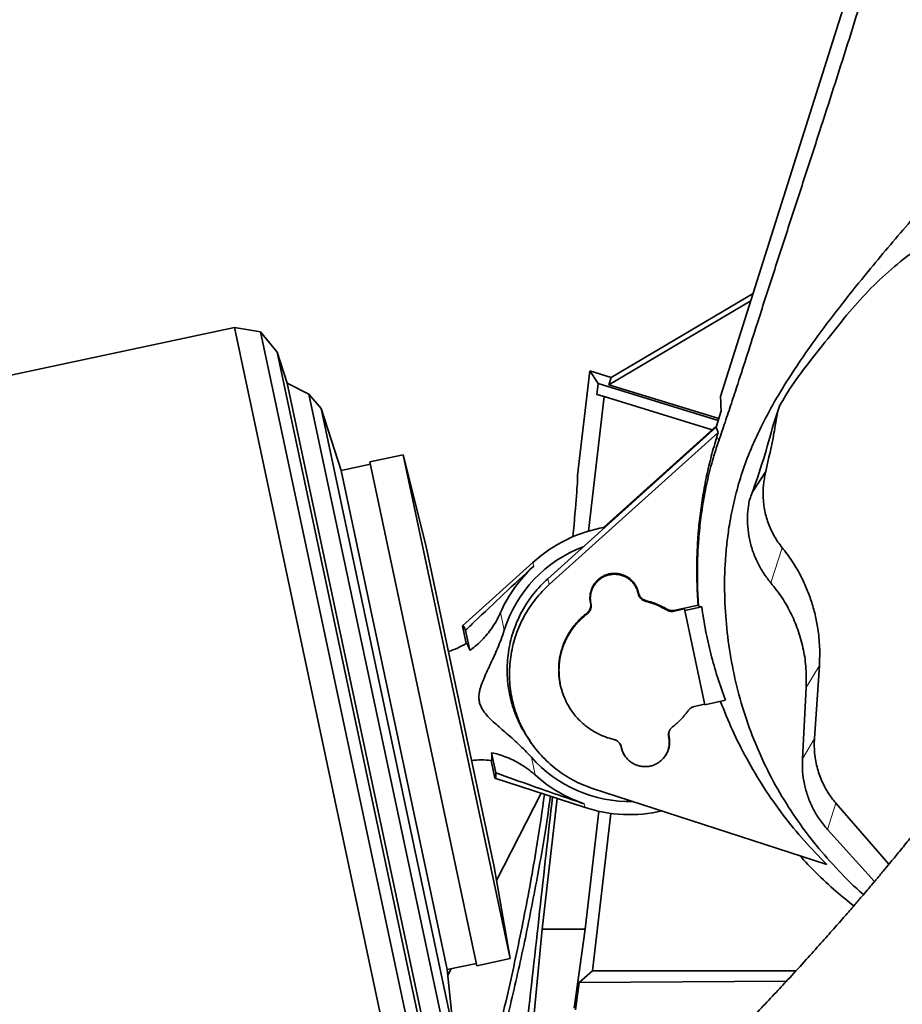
# Model space of a CAD drawing. Header units: millimetres. Extents: x 0 to 14900, y 0 to 10500.
# Tile 8 of 48: x 3296 to 3656, y 5144 to 5545. Entities that reach past the tile are written whole.
import ezdxf

# ---------------------------------------------------------------- set-up
doc = ezdxf.new("R2010")
doc.units = ezdxf.units.MM
doc.header["$LTSCALE"] = 25
doc.styles.add('SLDTEXTSTYLE0', font='TXT', dxfattribs={"width": 0.605})
doc.dimstyles.new('SLDDIMSTYLE0', dxfattribs={"dimtxt": 87.5, "dimasz": 87.5, "dimexe": 0, "dimexo": 0.0625, "dimgap": 21.875, "dimtad": 1, "dimdec": 0, "dimrnd": 1e-09, "dimzin": 12, "dimdsep": 46, "dimtxsty": 'SLDTEXTSTYLE0', "dimsah": 1, "dimcen": 0.09, "dimadec": 0, "dimazin": 3, "dimtfac": 1, "dimtofl": 0, "dimtmove": 0, "dimatfit": 3, "dimfxl": 1, "dimfrac": 2, "dimtolj": 1, "dimtzin": 12, "dimarcsym": 0})
doc.dimstyles.new('SLDDIMSTYLE1', dxfattribs={"dimtxt": 87.5, "dimasz": 87.5, "dimexe": 0, "dimexo": 0.0625, "dimgap": 21.875, "dimtad": 0, "dimtih": 1, "dimtoh": 1, "dimdec": 0, "dimrnd": 1e-09, "dimzin": 12, "dimdsep": 46, "dimtxsty": 'SLDTEXTSTYLE0', "dimsah": 1, "dimcen": 0.09, "dimadec": 0, "dimazin": 3, "dimtfac": 1, "dimtofl": 0, "dimtmove": 0, "dimatfit": 3, "dimfxl": 1, "dimfrac": 2, "dimtolj": 1, "dimtzin": 12, "dimarcsym": 0})

# ---------------------------------------------------------------- blocks, each defined once
blk = doc.blocks.new('_D')
at = {"color": 7, "linetype": 'Continuous', "lineweight": 0}
for p, q in [((2082.14, 5274.59), (2082.14, 3707.09)), ((3433.87, 4493.95), (3433.87, 3707.09)), ((2082.14, 3744.59), (3433.87, 3744.59))]:
    blk.add_line(p, q, dxfattribs=at)
at = {"color": 7, "linetype": 'Continuous', "lineweight": 18}
for points in [[(2082.14, 3744.59), (2169.64, 3732.09), (2169.64, 3757.09)], [(3433.87, 3744.59), (3346.37, 3757.09), (3346.37, 3732.09)]]:
    blk.add_solid(points, dxfattribs=at)
at = {"color": 7, "linetype": 'Continuous', "lineweight": 18, "insert": (2624.33, 3857.39), "char_height": 87.5, "attachment_point": 1, "style": 'SLDTEXTSTYLE0'}
blk.add_mtext('1352', dxfattribs=at)
blk = doc.blocks.new('_D_1')
at = {"color": 7, "linetype": 'Continuous', "lineweight": 0}
for p, q in [((1327.49, 5750.04), (1327.49, 3457.09)), ((3433.87, 4045.79), (3433.87, 3457.09)), ((1327.49, 3494.59), (3433.87, 3494.59))]:
    blk.add_line(p, q, dxfattribs=at)
at = {"color": 7, "linetype": 'Continuous', "lineweight": 18}
for points in [[(1327.49, 3494.59), (1414.99, 3482.09), (1414.99, 3507.09)], [(3433.87, 3494.59), (3346.37, 3507.09), (3346.37, 3482.09)]]:
    blk.add_solid(points, dxfattribs=at)
at = {"color": 7, "linetype": 'Continuous', "lineweight": 18, "insert": (2247, 3607.39), "char_height": 87.5, "attachment_point": 1, "style": 'SLDTEXTSTYLE0'}
blk.add_mtext('2106', dxfattribs=at)
blk = doc.blocks.new('_D_2')
at = {"color": 7, "linetype": 'Continuous', "lineweight": 0}
for p, q in [((4427.98, 5274.59), (4427.98, 3674.59)), ((3433.87, 4045.79), (3433.87, 3674.59)), ((4427.98, 3712.09), (3433.87, 3712.09))]:
    blk.add_line(p, q, dxfattribs=at)
at = {"color": 7, "linetype": 'Continuous', "lineweight": 18}
for points in [[(3433.87, 3712.09), (3521.37, 3699.59), (3521.37, 3724.59)], [(4427.98, 3712.09), (4340.48, 3724.59), (4340.48, 3699.59)]]:
    blk.add_solid(points, dxfattribs=at)
at = {"color": 7, "linetype": 'Continuous', "lineweight": 18, "insert": (3830.66, 3824.89), "char_height": 87.5, "attachment_point": 1, "style": 'SLDTEXTSTYLE0'}
blk.add_mtext('994', dxfattribs=at)
blk = doc.blocks.new('_D_3')
at = {"color": 7, "linetype": 'Continuous', "lineweight": 0}
for p, q in [((6281.38, 5372.64), (6281.38, 3420.51)), ((3433.87, 4045.79), (3433.87, 3420.51)), ((6281.38, 3458.01), (3433.87, 3458.01))]:
    blk.add_line(p, q, dxfattribs=at)
at = {"color": 7, "linetype": 'Continuous', "lineweight": 18}
for points in [[(3433.87, 3458.01), (3521.37, 3445.51), (3521.37, 3470.51)], [(6281.38, 3458.01), (6193.88, 3470.51), (6193.88, 3445.51)]]:
    blk.add_solid(points, dxfattribs=at)
at = {"color": 7, "linetype": 'Continuous', "lineweight": 18, "insert": (4723.95, 3570.8), "char_height": 87.5, "attachment_point": 1, "style": 'SLDTEXTSTYLE0'}
blk.add_mtext('2848', dxfattribs=at)

msp = doc.modelspace()

# ---------------------------------------------------------------- linework, layer by layer
at = {"color": 7, "linetype": 'Continuous', "lineweight": 35}
for p, q in [((3582.1023241, 5391.6732219), (3641.4814179, 5579.562602)), ((3594.4245684, 5430.6636928), (3536.5854542, 5396.4211148)), ((3553.8725798, 5409.0905459), (3595.3711919, 5433.6590318)), ((3633.5379446, 5424.7763692), (3633.6893413, 5424.9639141)), ((3383.9523696, 5419.759625), (3172.9369839, 5374.9041946)), ((3394.5710658, 5418.0779233), (3383.9523696, 5419.759625)), ((3383.9523696, 5419.759625), (3454.6464544, 5087.1903144)), ((3401.3370168, 5409.7228808), (3394.5710658, 5418.0779233)), ((3394.5710658, 5418.0779233), (3463.6629616, 5093.045861)), ((3405.4488128, 5397.068606), (3401.3370168, 5409.7228808)), ((3401.3370168, 5409.7228808), (3466.4454068, 5103.4306012)), ((3537.5358561, 5399.4186908), (3553.8725798, 5409.0905459)), ((3523.8725798, 5359.4889898), (3528.8391588, 5402.077538)), ((3528.8391588, 5402.077538), (3532.2197166, 5396.9064178)), ((3528.8391588, 5402.077538), (3537.5358561, 5399.4186908)), ((3537.5358561, 5399.4186908), (3536.5854542, 5396.4211148)), ((3414.2654194, 5392.5764578), (3405.4488128, 5397.068606)), ((3405.4488128, 5397.068606), (3465.0544351, 5116.6632401)), ((3532.2197166, 5396.9064178), (3531.7075959, 5392.5149691)), ((3581.1738871, 5381.9396259), (3532.2197166, 5396.9064178)), ((3536.5854542, 5396.4211148), (3581.4132786, 5382.7158735)), ((3419.2361515, 5386.7566239), (3414.2654194, 5392.5764578)), ((3414.2654194, 5392.5764578), (3471.2814947, 5124.3532126)), ((3534.6624937, 5391.6115662), (3528.2659127, 5336.7607128)), ((3531.7075959, 5392.5149691), (3534.6624937, 5391.6115662)), ((3534.6624937, 5391.6115662), (3578.7382931, 5378.136242)), ((3427.4338375, 5361.5278014), (3419.2361515, 5386.7566239)), ((3419.2361515, 5386.7566239), (3473.4551633, 5131.691728)), ((3606.3710794, 5388.1876491), (3603.7244321, 5380.408968)), ((3606.3710794, 5388.1876491), (3606.40016, 5388.2565115)), ((3582.3494332, 5385.7514354), (3580.3262753, 5379.1911715)), ((3580.3262753, 5379.1911715), (3511.6793514, 5317.3812037)), ((3580.486338, 5379.7101887), (3534.4350781, 5338.2454481)), ((3580.3262753, 5379.1911715), (3581.153687, 5377.0059437)), ((3581.153687, 5377.0059437), (3512.3117503, 5315.0203855)), ((3580.6337273, 5375.3199295), (3581.153687, 5377.0059437)), ((3452.7416214, 5367.9298071), (3439.148275, 5365.0402766)), ((3461.9407129, 5331.0362086), (3452.7416214, 5367.9298071)), ((3452.7416214, 5367.9298071), (3496.4056149, 5162.5193506)), ((3439.3561988, 5364.0621315), (3427.4338375, 5361.5278014)), ((3439.148275, 5365.0402766), (3482.8122685, 5159.62982)), ((3427.4338375, 5361.5278014), (3470.6819835, 5158.0736349)), ((3600.53874, 5361.1426559), (3595.0230675, 5352.4745474)), ((3593.1734281, 5343.7003493), (3593.81894, 5349.1236276)), ((3461.9407129, 5331.0362086), (3489.8024993, 5199.9647744)), ((3505.636624, 5324.0509933), (3476.9145171, 5298.1650986)), ((3548.5756403, 5311.2760649), (3548.5513366, 5311.3904048)), ((3548.7043108, 5311.5331673), (3548.680007, 5311.6475073)), ((3529.117055, 5307.4892735), (3529.1413587, 5307.3749335)), ((3529.2457255, 5307.2873303), (3529.2700292, 5307.1729903)), ((3573.0114301, 5306.595905), (3563.1322053, 5304.4960109)), ((3574.4852186, 5305.9612841), (3567.5804028, 5304.4936202)), ((3573.1536664, 5306.2563809), (3573.0114301, 5306.595905)), ((3574.4852186, 5305.9612841), (3573.1536664, 5306.2563809)), ((3567.4617753, 5305.0517186), (3563.1594506, 5304.1372312)), ((3567.5804028, 5304.4936202), (3567.4617753, 5305.0517186)), ((3567.5804028, 5304.4936202), (3575.7540551, 5266.0396098)), ((3476.9145171, 5298.1650986), (3478.4403103, 5290.9872422)), ((3478.1888312, 5296.3741597), (3479.9361277, 5288.1542754)), ((3622.4219657, 5282.0595486), (3620.4384275, 5252.2452272)), ((3617.0522834, 5273.0314691), (3615.5304647, 5243.9934397)), ((3571.4214275, 5265.269841), (3575.723314, 5266.1842352)), ((3575.7540551, 5266.0396098), (3584.1951027, 5267.8338098)), ((3521.388456, 5263.5796511), (3521.4974073, 5263.4242285)), ((3504.194866, 5251.5225208), (3504.9694563, 5250.4175486)), ((3561.1547085, 5252.9586513), (3561.1304048, 5253.0729913)), ((3490.5466225, 5238.2388552), (3488.799326, 5246.4587394)), ((3541.5674528, 5248.9147574), (3541.5917565, 5248.8004175)), ((3541.6961232, 5248.7128143), (3541.720427, 5248.5984743)), ((3490.1109725, 5236.08443), (3488.5851793, 5243.2622865)), ((3490.1109725, 5236.08443), (3526.8789603, 5224.1197307)), ((3509.0345393, 5229.9264975), (3490.7854101, 5194.3908129)), ((3529.9766562, 5231.9236434), (3625.4178526, 5200.9129189)), ((3515.5595362, 5227.8031932), (3509.3542056, 5174.5923172)), ((3629.1483054, 5225.9525342), (3650.7627106, 5200.9665505)), ((3526.8899606, 5174.5923172), (3532.4879908, 5222.5955766)), ((3529.9473121, 5157.6008216), (3537.4258976, 5221.7298931)), ((3625.7498531, 5215.1347772), (3644.8640759, 5193.9062821)), ((3496.4056149, 5162.5193506), (3489.8024993, 5199.9647744)), ((3509.3542056, 5174.5923172), (3505.4008963, 5133.1095764)), ((3509.3542056, 5174.5923172), (3526.8899606, 5174.5923172)), ((3522.4319971, 5142.2730869), (3526.8899606, 5174.5923172)), ((3482.8122685, 5159.62982), (3496.4056149, 5162.5193506)), ((3470.6819835, 5158.0736349), (3482.6043448, 5160.607965)), ((3473.4551633, 5131.691728), (3470.6819835, 5158.0736349)), ((3472.3129974, 5158.4203387), (3470.9288573, 5155.7250668)), ((3524.532095, 5152.7804165), (3529.9473121, 5157.6008216)), ((3612.9153632, 5157.6008216), (3529.9473121, 5157.6008216)), ((3608.9555561, 5153.2928149), (3524.532095, 5152.7804165)), ((3522.9874533, 5141.6490905), (3524.532095, 5152.7804165))]:
    msp.add_line(p, q, dxfattribs=at)
at = {"color": 8, "linetype": 'Continuous', "lineweight": 18}
for p, q in [((3581.4173887, 5373.6450611), (3580.6337273, 5375.3199295)), ((3602.6302085, 5315.7116514), (3607.2744921, 5329.997525)), ((3505.636624, 5324.0509933), (3505.9595318, 5322.5319238)), ((3512.3117503, 5315.0203855), (3511.6793514, 5317.3812037)), ((3548.5513366, 5311.3904048), (3548.680007, 5311.6475073)), ((3548.5756403, 5311.2760649), (3548.7043108, 5311.5331673)), ((3529.2457255, 5307.2873303), (3529.117055, 5307.4892735)), ((3529.1413587, 5307.3749335), (3529.2700292, 5307.1729903)), ((3551.7101109, 5308.4689533), (3551.6804028, 5308.1107219)), ((3492.4421519, 5303.635943), (3493.9716885, 5296.4404764)), ((3527.7209089, 5303.018009), (3527.6417518, 5303.3530656)), ((3560.151766, 5304.6497895), (3560.2199916, 5304.9922815)), ((3563.1322053, 5304.4960109), (3563.1594506, 5304.1372312)), ((3617.0522834, 5273.0314691), (3622.4219657, 5282.0595486)), ((3561.026038, 5252.7015488), (3561.1547085, 5252.9586513)), ((3620.4384275, 5252.2452272), (3615.5304647, 5243.9934397)), ((3541.6961232, 5248.7128143), (3541.5674528, 5248.9147574)), ((3541.720427, 5248.5984743), (3541.5917565, 5248.8004175)), ((3504.9917964, 5244.5980953), (3506.521333, 5237.4026287)), ((3526.5560525, 5225.6388001), (3526.8789603, 5224.1197307)), ((3625.7498531, 5215.1347772), (3629.1483054, 5225.9525342))]:
    msp.add_line(p, q, dxfattribs=at)
at = {"color": 7, "linetype": 'Continuous', "lineweight": 18}
msp.add_arc((3753.8725798, 5324.5923172), 1671.7300171, 98.5950103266, 211.4049896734, dxfattribs=at)
at = {"color": 7, "linetype": 'Continuous', "lineweight": 35}
for centre, radius, start, end in [((3545.1358818, 5280.2239624), 59, 99.936214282, 132.026862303), ((3545.1358818, 5280.2239624), 53.6726187, 110.681469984, 162.413964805), ((3545.1358818, 5280.2239624), 57.6606452, 132.799087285, 156.044280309), ((3460.4431611, 5321.0056136), 35, 287.822842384, 300.94758554), ((3484.3543957, 5208.518935), 35, 83.057701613, 96.178573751), ((3545.1358818, 5280.2239624), 53.6726187, 221.587451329, 271.414260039), ((3545.1358818, 5280.2239624), 57.6606452, 227.957135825, 251.202328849), ((3545.1358818, 5280.2239624), 59, 251.974553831, 282.909525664)]:
    msp.add_arc(centre, radius, start, end, dxfattribs=at)
for centre, major_axis, ratio, start_param, end_param in [((3433.8725798, 4587.7365755), (89.8783008, 772.8257276), 0.0060541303, 6.0233012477, 6.2311753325), ((3483.6006108, 5267.143442), (-6.6036229, 31.0657154), 0.0699839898, 5.9225779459, 6.3236111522), ((3483.6006108, 5267.143442), (-6.6036229, 31.0657154), 0.0699839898, 3.1011668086, 3.5022000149), ((3433.8725798, 4587.7365755), (123.8323255, 1064.7821136), 0.0060541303, 5.2511419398, 5.3587495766)]:
    msp.add_ellipse(centre, major_axis=major_axis, ratio=ratio, start_param=start_param, end_param=end_param, dxfattribs=at)
for points, knots in [([(3581.4173887, 5373.6450611), (3582.270147, 5376.1215132), (3583.9776404, 5381.0801579), (3586.5651198, 5388.844478), (3589.6120061, 5398.1468743), (3593.1093382, 5408.9966279), (3597.8514226, 5423.7989745), (3603.4049434, 5441.0130268), (3609.7724737, 5460.5555609), (3616.1445923, 5480.036124), (3622.3053984, 5498.9852262), (3628.2356614, 5517.4618403), (3633.9373862, 5535.3938053), (3639.6255698, 5553.3760449), (3643.4239104, 5565.3600939), (3645.323071, 5571.3520875)], [0, 0, 0, 0, 0.0401590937, 0.0804112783, 0.1206341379, 0.1824796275, 0.2443431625, 0.3435556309, 0.4427752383, 0.5420636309, 0.6413351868, 0.7309212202, 0.8205221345, 0.9102615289, 1, 1, 1, 1]), ([(3640.440275, 5188.6922953), (3640.3869489, 5188.7357046), (3636.7362518, 5191.7075026), (3630.1881194, 5198.3668093), (3620.8930198, 5208.7146287), (3612.6132689, 5219.8379558), (3605.2385803, 5231.5947618), (3598.9217726, 5243.8875372), (3593.6342749, 5256.7774559), (3589.4924606, 5269.9909654), (3586.4466978, 5283.4882234), (3584.4986238, 5297.1019877), (3583.6296684, 5310.9383791), (3583.8548181, 5322.6035618), (3584.6844247, 5332.0387107), (3585.7802261, 5340.0686642), (3587.5238615, 5348.8870657), (3590.1135167, 5358.4102953), (3593.1383067, 5367.0113257), (3596.4198239, 5374.6997435), (3600.4228476, 5382.9429084), (3605.6456565, 5392.3244728), (3612.9932872, 5403.9449164), (3621.7192202, 5416.4058795), (3631.8156824, 5429.6746445), (3644.0559473, 5444.8830188), (3658.5047014, 5461.9657875), (3675.2034399, 5480.8738123), (3691.9775965, 5499.715753), (3708.4356694, 5518.8317727), (3718.8181073, 5532.0271321), (3724.0115523, 5538.6276411)], [0, 0, 0, 0, 0.0004872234, 0.0333552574, 0.0662241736, 0.0996702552, 0.1324644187, 0.165843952, 0.1992244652, 0.2332037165, 0.2663146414, 0.2999336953, 0.3335528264, 0.3676956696, 0.3853714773, 0.4030468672, 0.4271836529, 0.4513469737, 0.4754800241, 0.4940609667, 0.5126436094, 0.5426270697, 0.5726173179, 0.6131239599, 0.6536517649, 0.6941762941, 0.7553356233, 0.8164908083, 0.8776478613, 0.9387976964, 1, 1, 1, 1]), ([(3633.6893413, 5424.9639141), (3636.5102986, 5428.228635), (3642.1619371, 5434.7693303), (3651.6889163, 5443.675605), (3661.8985277, 5451.8400141), (3672.8889097, 5459.1805117), (3684.6198086, 5465.6057492), (3697.0239975, 5471.0567955), (3709.8979765, 5475.4348066), (3722.9080768, 5478.6220753), (3735.9550987, 5480.6185719), (3748.9365824, 5481.506575), (3761.9730086, 5481.324113), (3774.58318, 5480.0637775), (3786.7016739, 5477.9050858), (3794.3620964, 5475.7560895), (3798.192305, 5474.681592)], [0, 0, 0, 0, 0.0725707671, 0.1453916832, 0.2182031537, 0.2907609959, 0.3650496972, 0.4396324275, 0.5142033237, 0.5884758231, 0.6589357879, 0.7296651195, 0.8003885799, 0.8708405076, 0.9354202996, 1, 1, 1, 1]), ([(3615.9973129, 5402.6622627), (3618.8938921, 5406.3675103), (3624.6873429, 5413.7783793), (3630.5876448, 5421.1102492), (3633.5379446, 5424.7763692)], [0, 0, 0, 0, 0.4999747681, 1, 1, 1, 1]), ([(3606.40016, 5388.2565115), (3607.8515033, 5390.7120788), (3610.7869887, 5395.6787066), (3614.2476493, 5400.3171353), (3615.9973129, 5402.6622627)], [0, 0, 0, 0, 0.494413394, 1, 1, 1, 1]), ([(3785.6336352, 5401.3389894), (3784.5538933, 5399.3695782), (3780.8904193, 5392.6875311), (3774.5551054, 5381.6645992), (3766.8078145, 5368.3472653), (3759.204311, 5355.5301956), (3751.7649304, 5343.16796), (3744.0767304, 5330.5812377), (3736.1494697, 5317.8250398), (3727.9676923, 5304.9479234), (3719.9585528, 5292.678152), (3712.0548152, 5280.9530825), (3704.2351136, 5269.8012654), (3696.5692337, 5259.2672893), (3689.1961264, 5249.4363974), (3682.1828841, 5240.2998535), (3675.5893321, 5231.8329888), (3669.4629708, 5224.0581261), (3663.9043045, 5217.0878837), (3659.0091583, 5211.0193725), (3654.8415615, 5205.908419), (3651.3947642, 5201.7231472), (3648.8667117, 5198.6800996), (3647.1286455, 5196.6007221), (3646.004317, 5195.2604664), (3644.9168054, 5193.9677981), (3643.5918161, 5192.3978176), (3641.7879584, 5190.269889), (3639.4077787, 5187.4784435), (3636.3703174, 5183.9426241), (3632.601561, 5179.5960446), (3628.087562, 5174.4470518), (3622.8253141, 5168.5199819), (3616.8132761, 5161.8431769), (3610.705438, 5155.1640087), (3604.6112482, 5148.5995246), (3598.629035, 5142.2472795), (3592.2233787, 5135.550529), (3585.9023892, 5129.0533756), (3579.7085785, 5122.7892946), (3573.6852063, 5116.7942835), (3567.9168199, 5111.1361582), (3564.2490415, 5107.6176614), (3562.6040093, 5106.0395833)], [0, 0, 0, 0, 0.0176400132, 0.0598510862, 0.1012400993, 0.1416975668, 0.1810753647, 0.2192277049, 0.2624538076, 0.3036668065, 0.3428004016, 0.379861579, 0.4156128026, 0.4493392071, 0.4810435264, 0.5107035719, 0.5383012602, 0.5638745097, 0.5870473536, 0.6069911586, 0.623889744, 0.6377848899, 0.6487030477, 0.6543353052, 0.6586529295, 0.6621798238, 0.6673598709, 0.6745017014, 0.6837177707, 0.6957153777, 0.7106171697, 0.7284302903, 0.7491741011, 0.7728877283, 0.799644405, 0.8217887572, 0.8458054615, 0.8718114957, 0.899962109, 0.9241600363, 0.9499791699, 0.9775651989, 1, 1, 1, 1]), ([(3582.101838, 5391.6717355), (3582.1591504, 5390.6158806), (3582.2627788, 5388.7067577), (3582.3226668, 5386.6642975), (3582.3494332, 5385.7514354)], [0, 0, 0, 0, 0.55305759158, 1, 1, 1, 1]), ([(3605.340231, 5385.1579136), (3604.8813935, 5382.322067), (3603.5769316, 5374.2598361), (3601.7336543, 5366.3016152), (3600.53874, 5361.1426559)], [0, 0, 0, 0, 0.3517446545, 1, 1, 1, 1]), ([(3603.7244321, 5380.408968), (3602.3952425, 5375.5909224), (3599.7342362, 5365.9453082), (3596.1868188, 5355.5856836), (3594.1410339, 5350.0026373), (3593.81894, 5349.1236276)], [0, 0, 0, 0, 0.4567860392, 0.9144749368, 1, 1, 1, 1]), ([(3597.2143188, 5069.9632858), (3598.8650166, 5071.547266), (3602.6103253, 5075.1411975), (3608.5276329, 5080.942061), (3614.7699846, 5087.1482215), (3621.2044211, 5093.6461535), (3627.7865628, 5100.3998606), (3634.46881, 5107.373645), (3640.7173564, 5113.9993266), (3646.7697041, 5120.5132793), (3652.5825514, 5126.8625018), (3658.1096164, 5132.9883063), (3663.0623682, 5138.5490656), (3667.4445484, 5143.5246741), (3671.2598584, 5147.8986101), (3674.5115495, 5151.6569099), (3677.3110197, 5154.9144127), (3679.661952, 5157.6657727), (3681.5823541, 5159.9241076), (3682.9982026, 5161.5951306), (3684.1479984, 5162.9556069), (3685.3163667, 5164.3411282), (3687.1149941, 5166.4799896), (3689.7477834, 5169.6251725), (3693.3544938, 5173.9654545), (3697.7286893, 5179.2821969), (3702.8620897, 5185.6035128), (3708.6633348, 5192.8659926), (3714.9960008, 5200.9509767), (3721.7133156, 5209.7252935), (3728.7541946, 5219.1390853), (3736.0977519, 5229.1303525), (3743.7718394, 5239.7130056), (3751.812077, 5250.9158625), (3760.2768325, 5262.8462735), (3769.1475444, 5275.6275227), (3778.3429142, 5289.3006961), (3787.7656064, 5303.9007801), (3797.2532886, 5319.3553643), (3806.7071309, 5335.6593696), (3816.0072413, 5352.7947868), (3823.8469332, 5368.1270428), (3828.3918232, 5377.7610536), (3830.1132052, 5381.4099456)], [0, 0, 0, 0, 0.0213710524, 0.0484893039, 0.0739286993, 0.0978217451, 0.1256799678, 0.1514658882, 0.1753110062, 0.1973158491, 0.2203059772, 0.2410711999, 0.2596699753, 0.2761407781, 0.2905051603, 0.3027732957, 0.3129481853, 0.3222591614, 0.329500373, 0.3348184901, 0.3384067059, 0.3426281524, 0.3481771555, 0.3589993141, 0.3728359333, 0.3897078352, 0.4096392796, 0.4327298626, 0.4581391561, 0.4854443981, 0.5147054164, 0.5460010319, 0.5787642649, 0.6135482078, 0.6503464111, 0.6891426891, 0.7307642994, 0.7744073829, 0.8200375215, 0.8676249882, 0.9171527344, 0.9686215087, 1, 1, 1, 1]), ([(3573.0114301, 5306.595905), (3572.9018455, 5308.1489233), (3572.605809, 5312.3443123), (3572.404536, 5319.2036026), (3572.4952695, 5327.1764013), (3572.936558, 5335.1631035), (3573.7316294, 5343.2005728), (3574.8883053, 5351.2637931), (3576.4235752, 5359.3440731), (3578.2986455, 5367.3826815), (3579.8548441, 5372.6724039), (3580.6337273, 5375.3199295)], [0, 0, 0, 0, 0.06715061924, 0.18140350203, 0.29586850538, 0.410978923, 0.52630716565, 0.64414039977, 0.76220702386, 0.88098373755, 1, 1, 1, 1]), ([(3573.1536664, 5306.2563809), (3573.0214346, 5308.4143522), (3572.756745, 5312.7339824), (3572.6470054, 5319.2649189), (3572.7529324, 5325.8203722), (3573.0633058, 5331.6873645), (3573.4956356, 5336.8460897), (3573.9838193, 5341.2979411), (3574.5875946, 5345.73219), (3575.3112285, 5350.1602095), (3576.156339, 5354.5683845), (3577.1254446, 5358.9498006), (3578.2122041, 5363.2701259), (3579.3128086, 5367.1526452), (3580.3846905, 5370.6119916), (3581.0729768, 5372.633512), (3581.4173887, 5373.6450611)], [0, 0, 0, 0, 0.0939089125, 0.187978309, 0.2824633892, 0.3770730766, 0.4415419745, 0.5060585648, 0.5707484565, 0.6355193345, 0.7012690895, 0.7671614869, 0.833551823, 0.9001365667, 0.950029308, 1, 1, 1, 1]), ([(3607.2744921, 5329.997525), (3606.6876081, 5330.7550117), (3605.5096429, 5332.2754026), (3603.9807837, 5334.7553013), (3602.6370044, 5337.377424), (3601.5293031, 5340.1013809), (3600.6573725, 5342.8860861), (3600.0197409, 5345.7247075), (3599.6134132, 5348.6393805), (3599.4597767, 5351.4080839), (3599.5140882, 5353.9917397), (3599.7161211, 5356.3830386), (3600.1105271, 5358.7618484), (3600.3959552, 5360.3487913), (3600.53874, 5361.1426559)], [0, 0, 0, 0, 0.0870413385, 0.1747051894, 0.2643112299, 0.3545790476, 0.4416152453, 0.5292412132, 0.6187024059, 0.7087889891, 0.7809520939, 0.853438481, 0.9266829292, 1, 1, 1, 1]), ([(3593.1734281, 5343.7003493), (3593.1462039, 5342.0197373), (3593.0918277, 5338.6629644), (3593.8158228, 5333.6573818), (3595.1150297, 5328.7776655), (3597.0390634, 5324.1083198), (3599.4967394, 5319.6876928), (3601.587531, 5317.034699), (3602.6302085, 5315.7116514)], [0, 0, 0, 0, 0.1683961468, 0.3363462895, 0.5035718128, 0.6699842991, 0.8354212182, 1, 1, 1, 1]), ([(3607.2744921, 5329.997525), (3607.9646338, 5329.1252928), (3609.3466276, 5327.3786665), (3611.2567702, 5324.6241871), (3613.0447061, 5321.7735665), (3615.0633255, 5318.1598865), (3617.173403, 5313.7128823), (3619.1946326, 5308.3408469), (3620.7766668, 5302.7520679), (3621.7536808, 5297.7015843), (3622.2946408, 5293.2963697), (3622.5466908, 5289.5718078), (3622.6131387, 5285.8198939), (3622.485752, 5283.3142164), (3622.4219657, 5282.0595486)], [0, 0, 0, 0, 0.0648270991, 0.129814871, 0.195289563, 0.2609272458, 0.3710258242, 0.4818910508, 0.5951539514, 0.7092355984, 0.7814006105, 0.8537734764, 0.926779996, 1, 1, 1, 1]), ([(3478.1888312, 5296.3741597), (3479.3684167, 5297.5124468), (3488.5194146, 5306.3430596), (3497.8402096, 5314.9951279), (3505.9595318, 5322.5319238)], [0, 0, 0, 0, 0.1289023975, 1, 1, 1, 1]), ([(3548.680007, 5311.6475073), (3548.5081846, 5312.2778467), (3548.1575006, 5313.5643485), (3547.2150556, 5315.2175887), (3546.0654281, 5316.6114549), (3544.7862838, 5317.709856), (3543.3290151, 5318.5863944), (3541.759316, 5319.2000069), (3540.0941205, 5319.5444936), (3538.4103739, 5319.6040309), (3536.7251918, 5319.3780491), (3535.1163232, 5318.876884), (3533.6004187, 5318.1055575), (3532.2479056, 5317.0997818), (3531.0729413, 5315.8701574), (3530.1298683, 5314.4737996), (3529.4284002, 5312.9250736), (3529.0001686, 5311.2952526), (3528.8523872, 5309.6020071), (3528.9501413, 5308.3306927), (3529.089023, 5307.6305839), (3529.117055, 5307.4892735)], [0, 0, 0, 0, 0.0622713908, 0.1270938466, 0.1800203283, 0.2344814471, 0.287422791, 0.3419007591, 0.3948185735, 0.449270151, 0.5021911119, 0.5566457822, 0.6095912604, 0.6640736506, 0.7170013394, 0.7714641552, 0.8243800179, 0.8788291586, 0.9317603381, 0.9862264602, 1, 1, 1, 1]), ([(3548.5513366, 5311.3904048), (3548.4118655, 5311.9198078), (3548.1288791, 5312.9939654), (3547.3732908, 5314.4795705), (3546.3889725, 5315.8363558), (3545.1968033, 5316.9961813), (3543.8157469, 5317.9485495), (3542.3078785, 5318.6490761), (3540.6891183, 5319.0906446), (3539.0339843, 5319.2527394), (3537.3596385, 5319.133527), (3535.7438581, 5318.7384346), (3534.2035734, 5318.0716857), (3532.8101497, 5317.1643409), (3531.5776888, 5316.0257069), (3530.5631265, 5314.7083815), (3529.7768587, 5313.2257983), (3529.2556176, 5311.6464779), (3529.0039629, 5309.9870847), (3529.0295358, 5308.699), (3529.1454646, 5307.7974326), (3529.2122743, 5307.4575213), (3529.2457255, 5307.2873303)], [0, 0, 0, 0, 0.05291774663, 0.10736999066, 0.16028797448, 0.2147407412, 0.26765254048, 0.32209759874, 0.37501874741, 0.42947369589, 0.48241984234, 0.53690303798, 0.5898276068, 0.6442870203, 0.69720145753, 0.75164926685, 0.80457954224, 0.85904526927, 0.91197855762, 0.96644825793, 0.98320089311, 1, 1, 1, 1]), ([(3511.6793514, 5317.3812037), (3510.6748627, 5316.4319903), (3508.6589044, 5314.5269671), (3505.9259331, 5311.3371275), (3503.422721, 5307.9055165), (3501.2315916, 5304.2717519), (3499.3652813, 5300.4918336), (3497.827583, 5296.5901415), (3496.6116301, 5292.529212), (3495.7483205, 5288.3924969), (3495.237575, 5284.2169526), (3495.0771396, 5280.0221976), (3495.2734842, 5275.7784426), (3495.8287612, 5271.576458), (3496.7319084, 5267.4678275), (3497.9656346, 5263.4556678), (3499.5690158, 5259.5270049), (3501.5495718, 5255.4637434), (3503.3615024, 5252.9591009), (3504.3330523, 5251.6161216)], [0, 0, 0, 0, 0.0572068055, 0.1148111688, 0.1736691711, 0.2329621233, 0.2903181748, 0.3480734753, 0.4064505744, 0.4656783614, 0.5228803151, 0.5804807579, 0.6393358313, 0.6986225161, 0.7558045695, 0.8133850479, 0.8722178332, 0.9314837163, 1, 1, 1, 1]), ([(3512.3117503, 5315.0203855), (3511.3263755, 5314.0892374), (3509.3487787, 5312.2204709), (3506.6678051, 5309.0913506), (3504.2121898, 5305.7250748), (3502.0653242, 5302.164626), (3500.2315145, 5298.45261), (3498.7240138, 5294.6246476), (3497.5293936, 5290.6364116), (3496.6838474, 5286.5831448), (3496.1828317, 5282.4871719), (3496.0255788, 5278.3724449), (3496.2181904, 5274.2096026), (3496.763256, 5270.0880131), (3497.6482471, 5266.0571818), (3498.8623117, 5262.1242348), (3500.4205604, 5258.260962), (3502.2992071, 5254.5547571), (3504.4751135, 5251.034545), (3506.9209199, 5247.7288963), (3509.6680148, 5244.6032079), (3512.6558375, 5241.7389702), (3515.8627147, 5239.1443253), (3519.2666339, 5236.8281746), (3522.8992549, 5234.7899435), (3526.4864959, 5233.1377913), (3528.8947798, 5232.3000038), (3529.9766562, 5231.9236434)], [0, 0, 0, 0, 0.0395814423, 0.0794379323, 0.1201617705, 0.1611865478, 0.2007289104, 0.2409772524, 0.2812253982, 0.3222061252, 0.3617822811, 0.4016341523, 0.4423541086, 0.4833727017, 0.5229340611, 0.5627710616, 0.6034744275, 0.6444774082, 0.6840017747, 0.724230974, 0.7644597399, 0.8054203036, 0.8449886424, 0.8848314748, 0.9255418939, 0.9665510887, 1, 1, 1, 1]), ([(3602.6302085, 5315.7116514), (3604.2202359, 5313.6942643), (3607.4085759, 5309.6489779), (3611.1559612, 5302.9077316), (3614.0907494, 5295.7872884), (3616.0718063, 5288.346954), (3617.1753371, 5280.7138852), (3617.0933507, 5275.5953602), (3617.0522834, 5273.0314691)], [0, 0, 0, 0, 0.1645719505, 0.3300014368, 0.4964278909, 0.6636720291, 0.8315318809, 1, 1, 1, 1]), ([(3551.6804028, 5308.1107219), (3551.237886, 5308.2605889), (3550.3528672, 5308.5603179), (3549.3136678, 5309.5350347), (3548.7693941, 5310.505228), (3548.6160713, 5311.1152128), (3548.5756403, 5311.2760649)], [0, 0, 0, 0, 0.2977898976, 0.5955697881, 0.8933523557, 1, 1, 1, 1]), ([(3548.7043108, 5311.5331673), (3548.8411336, 5311.1020156), (3549.1147751, 5310.2397251), (3550.0389095, 5309.2156214), (3550.9678085, 5308.6707868), (3551.5552745, 5308.5110536), (3551.7101109, 5308.4689533)], [0, 0, 0, 0, 0.2978198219, 0.5956306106, 0.893421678, 1, 1, 1, 1]), ([(3527.6417518, 5303.3530656), (3527.8121439, 5303.4953852), (3528.1578689, 5303.7841511), (3528.5734272, 5304.3171862), (3528.9022426, 5304.9121219), (3529.1227575, 5305.5495221), (3529.2350879, 5306.2205065), (3529.2322511, 5306.7527125), (3529.1872606, 5307.1386087), (3529.1566778, 5307.2960637), (3529.1413587, 5307.3749335)], [0, 0, 0, 0, 0.1468285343, 0.297914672, 0.4447399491, 0.5958224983, 0.7426374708, 0.8937140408, 0.9467609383, 1, 1, 1, 1]), ([(3529.2700292, 5307.1729903), (3529.3068302, 5306.9465853), (3529.3814993, 5306.4872098), (3529.3454727, 5305.7898312), (3529.199829, 5305.1027861), (3528.9408812, 5304.4558487), (3528.5747283, 5303.8558764), (3528.2125488, 5303.4422387), (3527.9164681, 5303.1714045), (3527.7861737, 5303.0692024), (3527.7209089, 5303.018009)], [0, 0, 0, 0, 0.1468421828, 0.2979425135, 0.444781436, 0.5958784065, 0.7426998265, 0.8937838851, 0.9467960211, 1, 1, 1, 1]), ([(3560.151766, 5304.6497895), (3559.0149567, 5305.2824453), (3557.1104368, 5306.3423465), (3554.2419874, 5307.4388969), (3552.5366524, 5307.8861539), (3551.6804028, 5308.1107219)], [0, 0, 0, 0, 0.4243871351, 0.7109844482, 1, 1, 1, 1]), ([(3560.2199916, 5304.9922815), (3559.0833212, 5305.6250877), (3557.1729613, 5306.6886216), (3554.2919552, 5307.7915682), (3552.5731489, 5308.2425225), (3551.7101109, 5308.4689533)], [0, 0, 0, 0, 0.4224564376, 0.7100068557, 1, 1, 1, 1]), ([(3574.4852186, 5305.9612841), (3574.9620173, 5302.7388267), (3575.9174258, 5296.2816714), (3578.121176, 5286.6950132), (3580.8129883, 5277.1752283), (3583.0665289, 5270.9509369), (3584.1951027, 5267.8338098)], [0, 0, 0, 0, 0.2477680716, 0.4964772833, 0.7478356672, 1, 1, 1, 1]), ([(3479.9361277, 5288.1542754), (3480.2647948, 5288.3932811), (3481.4147627, 5289.2295338), (3483.2874394, 5290.806991), (3485.4798837, 5292.9785931), (3487.5087503, 5295.3533483), (3489.3667616, 5297.9343785), (3491.0470653, 5300.6895048), (3491.9760486, 5302.6515277), (3492.4421519, 5303.635943)], [0, 0, 0, 0, 0.0605523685, 0.2118656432, 0.3642770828, 0.5199599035, 0.6767000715, 0.8377891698, 1, 1, 1, 1]), ([(3527.6417518, 5303.3530656), (3527.0145177, 5302.8544462), (3525.7556918, 5301.8537433), (3524.0191262, 5300.1464155), (3522.4030052, 5298.2880599), (3520.4821874, 5295.6445417), (3518.9047465, 5292.7739828), (3517.7052291, 5289.7423969), (3516.7685679, 5286.6182646), (3516.2287755, 5283.3861259), (3516.1012666, 5280.1260116), (3516.2140151, 5277.6763801), (3516.5305341, 5275.2567297), (3517.0461806, 5272.8772093), (3517.7706405, 5270.5225125), (3518.6869173, 5268.2404109), (3519.8007816, 5266.0649105), (3520.7087343, 5264.5170713), (3521.3008585, 5263.725597), (3521.4062756, 5263.5846892)], [0, 0, 0, 0, 0.05400383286, 0.10838285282, 0.16394369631, 0.21991444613, 0.32851211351, 0.38363170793, 0.43955590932, 0.54823612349, 0.6034014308, 0.65937150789, 0.71338879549, 0.76778228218, 0.82336131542, 0.87934775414, 0.93335459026, 0.98813497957, 1, 1, 1, 1]), ([(3527.7209089, 5303.018009), (3527.0965428, 5302.5216729), (3525.8434731, 5301.5255526), (3524.1148129, 5299.8259753), (3522.5061719, 5297.9763589), (3521.0682904, 5295.9971589), (3519.3876772, 5293.2207512), (3518.0609905, 5290.2422902), (3517.1293215, 5287.1328362), (3516.4608727, 5283.9554332), (3516.1954719, 5280.7031364), (3516.3453068, 5277.458677), (3516.6602411, 5275.0498115), (3517.173775, 5272.6813832), (3517.8940717, 5270.336892), (3518.8093153, 5268.0672795), (3520.2734186, 5265.1680048), (3522.0996738, 5262.4635233), (3524.2429658, 5260.0233768), (3526.5840565, 5257.774231), (3529.1999065, 5255.8273154), (3531.8348765, 5254.3438005), (3534.1519246, 5253.2563004), (3536.3330773, 5252.4478969), (3538.0240898, 5252.0212734), (3538.5913607, 5251.8781573)], [0, 0, 0, 0, 0.0365902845, 0.0734347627, 0.1110799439, 0.1490028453, 0.1855657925, 0.2599295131, 0.2978218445, 0.3344115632, 0.408833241, 0.4467559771, 0.4833552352, 0.5202093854, 0.5578667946, 0.5958002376, 0.6323925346, 0.7068241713, 0.7447497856, 0.7813191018, 0.8556997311, 0.8935994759, 0.9199653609, 0.9731513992, 1, 1, 1, 1]), ([(3563.1594506, 5304.1372312), (3562.8780383, 5304.095829), (3562.139392, 5303.9871573), (3561.0814205, 5304.1635943), (3560.4117798, 5304.5138062), (3560.151766, 5304.6497895)], [0, 0, 0, 0, 0.273513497, 0.7179135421, 1, 1, 1, 1]), ([(3560.2199916, 5304.9922815), (3560.4722127, 5304.8604089), (3561.1209223, 5304.5212341), (3562.1453481, 5304.3507564), (3562.8600412, 5304.4559514), (3563.1322053, 5304.4960109)], [0, 0, 0, 0, 0.2825823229, 0.7267983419, 1, 1, 1, 1]), ([(3493.9716885, 5296.4404764), (3493.54812, 5295.1756648), (3492.6999909, 5292.6430789), (3490.8668721, 5288.1204112), (3488.4744352, 5282.8896656), (3486.1568431, 5278.0754478), (3484.8096521, 5274.7334606), (3484.2304608, 5272.9640676), (3483.8486428, 5271.4879181), (3483.6397665, 5270.1406999), (3483.5990025, 5268.9458419), (3483.6519577, 5268.0536489), (3483.7961313, 5267.1562163), (3484.0381743, 5266.2627352), (3484.3893213, 5265.3616317), (3484.834505, 5264.4854293), (3485.7212352, 5263.0584656), (3487.2572019, 5261.2225726), (3489.478195, 5259.0634195), (3491.8197728, 5256.9885263), (3495.28999, 5253.9967568), (3499.8559016, 5250.0445237), (3503.277861, 5246.415661), (3504.9917964, 5244.5980953)], [0, 0, 0, 0, 0.0639466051, 0.1280429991, 0.2338788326, 0.3397338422, 0.3841786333, 0.4065285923, 0.4289616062, 0.4572438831, 0.4716729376, 0.4862220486, 0.5000294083, 0.5151875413, 0.5305198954, 0.5463218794, 0.5622467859, 0.6109963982, 0.6605358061, 0.710746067, 0.7609782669, 0.8802826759, 1, 1, 1, 1]), ([(3479.9361277, 5288.1542754), (3479.8165461, 5288.4893725), (3479.5763278, 5289.1625229), (3479.2563488, 5289.9361725), (3478.9685122, 5290.5262241), (3478.7415858, 5290.8647542), (3478.5650153, 5291.0181157), (3478.4819558, 5290.9975525), (3478.4403103, 5290.9872422)], [0, 0, 0, 0, 0.1755221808, 0.3525929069, 0.5346091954, 0.7183487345, 0.8587818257, 1, 1, 1, 1]), ([(3625.4178526, 5200.9129189), (3622.2958513, 5204.1171019), (3616.0519252, 5210.5253893), (3607.5261559, 5221.0309838), (3599.6895211, 5232.1716733), (3592.815985, 5243.748466), (3586.8656004, 5255.4792849), (3583.6775009, 5263.4367267), (3582.0947056, 5267.3873566)], [0, 0, 0, 0, 0.1677935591, 0.3355830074, 0.5070266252, 0.678471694, 0.8403708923, 1, 1, 1, 1]), ([(3562.5508547, 5256.9708701), (3563.0605918, 5257.3722438), (3564.082399, 5258.176828), (3565.3525415, 5259.3668953), (3566.4132329, 5260.4688657), (3567.2824936, 5261.4624388), (3568.1121536, 5262.4955925), (3568.6252093, 5263.2169844), (3568.8820084, 5263.5780616)], [0, 0, 0, 0, 0.211751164, 0.4244713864, 0.5675995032, 0.7110262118, 0.855360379, 1, 1, 1, 1]), ([(3568.8820084, 5263.5780616), (3568.9660632, 5263.6921414), (3569.1350788, 5263.9215305), (3569.4913505, 5264.2922662), (3569.965134, 5264.6749113), (3570.5007455, 5264.9706611), (3570.9932122, 5265.1647114), (3571.2781524, 5265.234666), (3571.4214275, 5265.269841)], [0, 0, 0, 0, 0.1360017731, 0.2734692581, 0.4927659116, 0.7184237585, 0.8584163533, 1, 1, 1, 1]), ([(3561.026038, 5252.7015488), (3561.0012823, 5252.8196761), (3560.951643, 5253.0565414), (3560.9141516, 5253.4208658), (3560.9073731, 5253.7908962), (3560.9346316, 5254.162321), (3560.9952988, 5254.5304657), (3561.0894188, 5254.8945641), (3561.2182681, 5255.2535643), (3561.3756904, 5255.5896192), (3561.5554948, 5255.8994365), (3561.7539294, 5256.1839418), (3561.9783582, 5256.4539056), (3562.1933181, 5256.6711525), (3562.3859952, 5256.8423091), (3562.4958546, 5256.9279799), (3562.5508547, 5256.9708701)], [0, 0, 0, 0, 0.0754553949, 0.1513007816, 0.2286818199, 0.3066964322, 0.3839178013, 0.4617654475, 0.5416139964, 0.6221619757, 0.6935506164, 0.7654342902, 0.8388849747, 0.9128756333, 0.9563820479, 1, 1, 1, 1]), ([(3561.6933406, 5256.0886789), (3561.6402088, 5256.0040833), (3561.5278876, 5255.8252472), (3561.3847888, 5255.5331041), (3561.2592653, 5255.2174791), (3561.1621431, 5254.8926399), (3561.0929734, 5254.563298), (3561.0514959, 5254.2301648), (3561.038106, 5253.8906566), (3561.052721, 5253.5825138), (3561.0844899, 5253.309302), (3561.1150814, 5253.1518564), (3561.1304048, 5253.0729913)], [0, 0, 0, 0, 0.0951491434, 0.2011463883, 0.3094486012, 0.4185520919, 0.5238138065, 0.6298038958, 0.7381026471, 0.8471991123, 0.9234614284, 1, 1, 1, 1]), ([(3538.5913607, 5251.8781573), (3538.8119264, 5251.8154504), (3539.2594542, 5251.6882181), (3539.8754879, 5251.3598292), (3540.4356764, 5250.9365947), (3540.9115302, 5250.4277907), (3541.2994308, 5249.8418419), (3541.5203908, 5249.3384031), (3541.6401118, 5248.9552597), (3541.6774302, 5248.7937269), (3541.6961232, 5248.7128143)], [0, 0, 0, 0, 0.14681447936, 0.29788664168, 0.44469775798, 0.59576518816, 0.74257649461, 0.89364822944, 0.94672788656, 1, 1, 1, 1]), ([(3541.5674528, 5248.9147574), (3541.5097006, 5249.1285852), (3541.3925216, 5249.5624413), (3541.1678466, 5250.0418247), (3540.9862652, 5250.2821334), (3540.9421788, 5250.3404782)], [0, 0, 0, 0, 0.4239200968, 0.8601328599, 1, 1, 1, 1]), ([(3541.720427, 5248.5984743), (3541.783477, 5248.3333128), (3541.9100145, 5247.8011507), (3542.1851566, 5247.0197829), (3542.5244954, 5246.2539584), (3542.9284482, 5245.5218606), (3543.5440198, 5244.598571), (3544.2741781, 5243.7557966), (3545.1016408, 5243.0161384), (3545.9881092, 5242.348603), (3546.9559002, 5241.7951405), (3547.9814043, 5241.3708684), (3549.0389625, 5241.034394), (3550.1355891, 5240.8322959), (3551.2439102, 5240.7712718), (3552.073869, 5240.7956522), (3552.8969729, 5240.8886521), (3553.7191251, 5241.0525772), (3554.5223813, 5241.2857748), (3555.558581, 5241.6837027), (3556.5412069, 5242.2110682), (3557.4446291, 5242.8559612), (3558.2905312, 5243.5743169), (3559.043021, 5244.3970434), (3559.6821511, 5245.3043451), (3560.1012483, 5246.0208963), (3560.4586496, 5246.7678825), (3560.7552653, 5247.5517197), (3560.9833893, 5248.3562301), (3561.1416623, 5249.171154), (3561.2317765, 5249.9944836), (3561.2511332, 5250.832137), (3561.2001362, 5251.7414673), (3561.0878684, 5252.3605789), (3561.026038, 5252.7015488)], [0, 0, 0, 0, 0.0263740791, 0.0529311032, 0.0800656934, 0.1073999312, 0.1337739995, 0.1874186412, 0.2147532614, 0.2411243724, 0.2947620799, 0.3220925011, 0.3484683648, 0.4021152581, 0.4294506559, 0.455838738, 0.4824102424, 0.5095601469, 0.5369101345, 0.5632874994, 0.616938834, 0.6442767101, 0.6706492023, 0.7242894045, 0.7516211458, 0.7780014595, 0.8045647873, 0.8317060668, 0.8590471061, 0.8854287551, 0.9119939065, 0.9391371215, 0.966480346, 1, 1, 1, 1]), ([(3559.5472072, 5245.1420572), (3559.5848359, 5245.1877299), (3559.8045022, 5245.4543554), (3560.107347, 5246.0015404), (3560.6237629, 5246.9980031), (3560.9975491, 5248.065914), (3561.2372194, 5249.164272), (3561.3457775, 5249.9984588), (3561.385183, 5250.8366535), (3561.3523352, 5251.6850969), (3561.2667361, 5252.3953589), (3561.1828119, 5252.8173428), (3561.1547085, 5252.9586513)], [0, 0, 0, 0, 0.0216086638, 0.1261456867, 0.2269873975, 0.4320939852, 0.5366033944, 0.6374742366, 0.739044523, 0.8428240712, 0.9473669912, 1, 1, 1, 1]), ([(3629.1483054, 5225.9525342), (3628.70475, 5226.4832855), (3627.8161146, 5227.5466124), (3626.599466, 5229.2438475), (3625.4705467, 5231.0139609), (3624.2980189, 5233.1213094), (3623.1449369, 5235.5902014), (3622.0861577, 5238.4570592), (3621.2630646, 5241.4382512), (3620.6430201, 5244.7452964), (3620.3775411, 5247.7137968), (3620.3387308, 5250.2981199), (3620.4051648, 5251.5955971), (3620.4384275, 5252.2452272)], [0, 0, 0, 0, 0.073037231, 0.1463255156, 0.2203776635, 0.2946864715, 0.4008947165, 0.5078438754, 0.6171102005, 0.7271647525, 0.8628121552, 0.9313118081, 1, 1, 1, 1]), ([(3488.799326, 5246.4587394), (3488.8263878, 5246.1039755), (3488.8807501, 5245.3913177), (3488.903127, 5244.5544071), (3488.880187, 5243.8982938), (3488.810582, 5243.4967302), (3488.7116597, 5243.2848073), (3488.6274177, 5243.2698073), (3488.5851793, 5243.2622865)], [0, 0, 0, 0, 0.1755221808, 0.3525929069, 0.5346091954, 0.7183487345, 0.8587818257, 1, 1, 1, 1]), ([(3506.521333, 5237.4026287), (3506.2158477, 5237.6728126), (3505.1071595, 5238.6533825), (3503.0803092, 5240.2226217), (3500.3541762, 5242.0068146), (3497.4509053, 5243.5730456), (3494.5267824, 5244.8304473), (3491.6364755, 5245.8136172), (3489.7471179, 5246.2432267), (3488.799326, 5246.4587394)], [0, 0, 0, 0, 0.0607690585, 0.2205472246, 0.3814199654, 0.5458036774, 0.7114385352, 0.8552437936, 1, 1, 1, 1]), ([(3541.5917565, 5248.8004175), (3541.6685565, 5248.4849991), (3541.8627453, 5247.6874642), (3542.3011223, 5246.6059236), (3542.7964322, 5245.7299561), (3543.0706551, 5245.2907303), (3543.1781696, 5245.1497366), (3543.1820674, 5245.1446251)], [0, 0, 0, 0, 0.2426599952, 0.6135653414, 0.8674032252, 0.9951928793, 1, 1, 1, 1]), ([(3543.1846831, 5245.1395314), (3543.2035941, 5245.1125552), (3543.2414098, 5245.0586119), (3543.2760213, 5245.009238), (3543.2933242, 5244.9845552)], [0, 0, 0, 0, 0.5000830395, 1, 1, 1, 1]), ([(3559.4533327, 5244.98485), (3559.4684549, 5245.0064266), (3559.4987184, 5245.049607), (3559.5408816, 5245.1097433), (3559.5619765, 5245.1398303)], [0, 0, 0, 0, 0.4996850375, 1, 1, 1, 1]), ([(3615.5304638, 5243.9934397), (3615.504632, 5242.261213), (3615.4530248, 5238.8005392), (3616.229829, 5233.6468091), (3617.6194318, 5228.6219334), (3619.6838367, 5223.8040349), (3622.3415424, 5219.2270521), (3624.613636, 5216.4990041), (3625.7498524, 5215.1347766)], [0, 0, 0, 0, 0.1672679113, 0.3341708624, 0.4999525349, 0.6661378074, 0.8330439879, 1, 1, 1, 1]), ([(3526.5560525, 5225.6388001), (3519.4866979, 5228.050678), (3507.450685, 5232.1570491), (3495.4844762, 5236.4622959), (3490.5466225, 5238.2388552)], [0, 0, 0, 0, 0.5873502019, 1, 1, 1, 1]), ([(3510.3655147, 5229.4933838), (3509.4198707, 5222.9128777), (3507.0864381, 5206.6750901), (3502.3782533, 5180.8466804), (3496.3439756, 5151.9671934), (3489.3740679, 5123.1328404), (3482.6429123, 5098.6065408), (3476.5771108, 5078.3400188), (3473.1176477, 5067.6495476), (3471.3874802, 5062.3029649)], [0, 0, 0, 0, 0.1166840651, 0.2879248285, 0.4605126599, 0.6331417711, 0.8057120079, 0.9028315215, 1, 1, 1, 1]), ([(3473.1651722, 5061.7027913), (3475.8527343, 5070.0263683), (3481.227908, 5086.6736758), (3488.4365266, 5111.8849885), (3495.0235598, 5137.2673528), (3500.9566649, 5162.8963674), (3506.2022177, 5188.7466542), (3510.1739137, 5210.7021317), (3512.1318274, 5224.0694182), (3512.8097774, 5228.6979943)], [0, 0, 0, 0, 0.15234821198, 0.30469923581, 0.45751769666, 0.61033721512, 0.76437502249, 0.91841215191, 1, 1, 1, 1]), ([(3614.4301213, 5204.4830492), (3616.6348968, 5202.1325174), (3621.3518834, 5197.1036937), (3628.6796412, 5190.2387384), (3634.0091613, 5186.005501), (3636.4627147, 5184.0566437)], [0, 0, 0, 0, 0.3213859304, 0.6875861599, 1, 1, 1, 1])]:
    msp.add_open_spline(points, degree=3, knots=knots, dxfattribs=at)

# ---------------------------------------------------------------- dimensions: what is measured, and where the dimension line sits
at = {"color": 7, "linetype": 'Continuous', "lineweight": 18}
for base, p1, dimstyle, picture, middle in [((3433.8725798, 3561.736414), (1327.4869783, 5800.0378617), 'SLDDIMSTYLE1', '_D_1', (2380.679779, 3561.736414)), ((3433.8725798, 3458.0068918), (6281.3809561, 5422.6425278), 'SLDDIMSTYLE0', '_D_3', (4857.6267679, 3458.0068918)), ((3433.8725798, 3744.5923172), (2082.1425627, 5324.5923172), 'SLDDIMSTYLE0', '_D', (2758.0075712, 3744.5923172)), ((3433.8725798, 3712.0923172), (4427.9763344, 5324.5923172), 'SLDDIMSTYLE0', '_D_2', (3930.9244571, 3712.0923172))]:
    dim = msp.add_linear_dim(base=base, p1=p1, p2=(3433.8725798, 4095.7923172), dimstyle=dimstyle, dxfattribs=at)
    dim.commit()
    dim.dimension.update_dxf_attribs({"geometry": picture, "text_midpoint": middle, "dimtype": 160})

doc.saveas('drawing.dxf')
